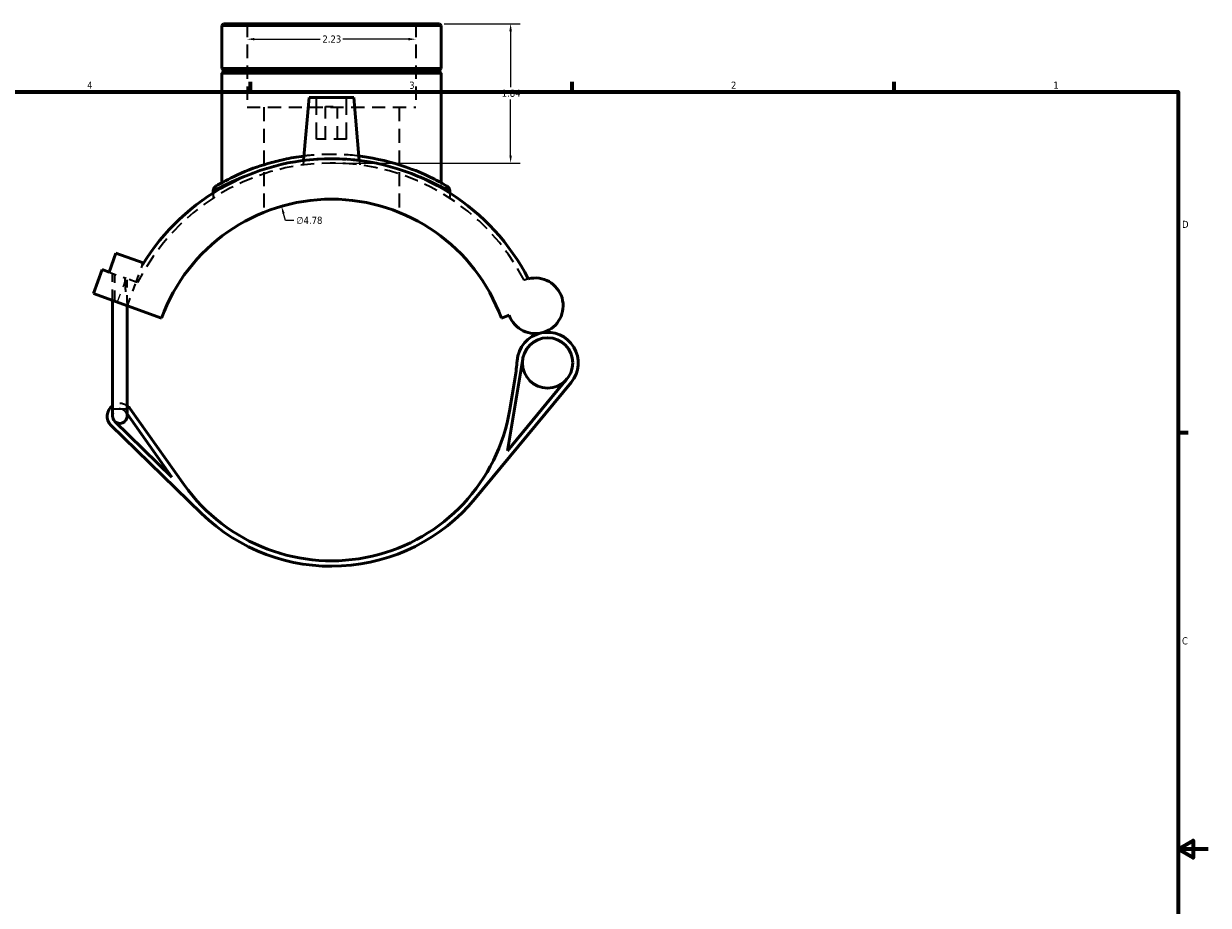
# Model space of a CAD drawing. Header units: inches. Extents: x -0.9 to 57, y -1.4 to 46.3.
# Tile 4 of 7: x 18.3 to 33.9, y 10.3 to 21.9. Entities that reach past the tile are written whole.
import ezdxf

# ---------------------------------------------------------------- set-up
doc = ezdxf.new("R2010")
doc.units = ezdxf.units.IN
doc.header["$MEASUREMENT"] = 0
doc.linetypes.add('DASHED', pattern=[0.2067, 0.1654, -0.0413])
for name, color, linetype, lineweight in [('Border (ANSI)', 7, 'Continuous', 70), ('Dimension (ANSI)', 7, 'Continuous', 25), ('Hidden (ANSI)', 7, 'DASHED', 35), ('Hidden Narrow (ANSI)', 7, 'DASHED', 25), ('Visible (ANSI)', 7, 'Continuous', 50), ('Visible Narrow (ANSI)', 7, 'Continuous', 35)]:
    doc.layers.add(name, color=color, linetype=linetype, lineweight=lineweight)
doc.styles.add('Note Text (ANSI)', font='tahoma.ttf')
doc.dimstyles.new('Default (ANSI)', dxfattribs={"dimtxt": 0.094488, "dimasz": 0.098425, "dimexe": 0.125, "dimexo": 0.0625, "dimgap": 0.031496, "dimtad": 0, "dimtih": 1, "dimtoh": 1, "dimrnd": 1e-08, "dimzin": 4, "dimdsep": 46, "dimtxsty": 'Note Text (ANSI)', "dimcen": 0.09, "dimdle": 0.393701, "dimclrd": 256, "dimclre": 256, "dimclrt": 5, "dimadec": 0, "dimazin": 1, "dimtfac": 1, "dimtofl": 0, "dimtmove": 0, "dimatfit": 3, "dimfxl": 1, "dimtolj": 1, "dimtzin": 4, "dimlwd": -1, "dimlwe": -1, "dimarcsym": 0})

# ---------------------------------------------------------------- blocks, each defined once
blk = doc.blocks.new('Borders Default Border')
at = {"layer": 'Border (ANSI)'}
for p, q in [((21.25, 21), (21.25, 21.134)), ((25.5, 21), (25.5, 21.134)), ((29.75, 21), (29.75, 21.134)), ((33.5, 16.5), (33.634, 16.5))]:
    blk.add_line(p, q, dxfattribs=at)
at = {"layer": 'Border (ANSI)', "flags": 128}
for points in [[(0.5, 1), (0.5, 21), (33.5, 21), (33.5, 1), (0.5, 1)], [(33.9, 11), (33.5, 11), (33.7, 11.115), (33.7, 10.885), (33.5, 11)]]:
    blk.add_lwpolyline(points, dxfattribs=at)
at = {"layer": 'Border (ANSI)', "color": 5, "true_color": 0x0000ff, "char_height": 0.0945, "attachment_point": 7, "style": 'Note Text (ANSI)'}
for s, insert in [('4', (19.092, 21.04)), ('3', (23.346, 21.038)), ('2', (27.596, 21.04)), ('1', (31.854, 21.04)), ('D', (33.553, 19.203)), ('C', (33.552, 13.701))]:
    blk.add_mtext(s, dxfattribs=dict(at, insert=insert))
blk = doc.blocks.new('*D6')
at = {"layer": 'Defpoints', "color": 0, "transparency": 16777216}
for p in [(21.659, 19.489), (22.979, 14.9)]:
    blk.add_point(p, dxfattribs=at)
at = {"layer": 'Dimension (ANSI)', "transparency": 16777216}
for p, q in [((21.714, 19.3), (21.687, 19.395)), ((21.823, 19.3), (21.714, 19.3))]:
    blk.add_line(p, q, dxfattribs=at)
blk.add_solid([(21.702, 19.399), (21.671, 19.39), (21.659, 19.489)], dxfattribs=at)
at = {"layer": 'Dimension (ANSI)', "color": 5, "transparency": 16777216, "insert": (21.854, 19.351), "char_height": 0.0945, "attachment_point": 1, "style": 'Note Text (ANSI)'}
blk.add_mtext('\\A1;∅4.78', dxfattribs=at)
blk = doc.blocks.new('*D7')
at = {"layer": 'Defpoints', "color": 0, "transparency": 16777216}
for p in [(21.204, 21.695), (23.434, 21.695), (23.434, 21.695)]:
    blk.add_point(p, dxfattribs=at)
at = {"layer": 'Dimension (ANSI)', "transparency": 16777216}
for p, q in [((21.302, 21.695), (22.169, 21.695)), ((23.336, 21.695), (22.47, 21.695))]:
    blk.add_line(p, q, dxfattribs=at)
for points in [[(21.302, 21.712), (21.302, 21.679), (21.204, 21.695)], [(23.336, 21.712), (23.336, 21.679), (23.434, 21.695)]]:
    blk.add_solid(points, dxfattribs=at)
at = {"layer": 'Dimension (ANSI)', "color": 5, "transparency": 16777216, "insert": (22.2, 21.744), "char_height": 0.0945, "attachment_point": 1, "style": 'Note Text (ANSI)'}
blk.add_mtext('\\A1;2.23', dxfattribs=at)
blk = doc.blocks.new('*D8')
at = {"layer": 'Defpoints', "color": 0, "transparency": 16777216}
for p in [(23.747, 21.9), (22.303, 20.06), (24.685, 20.06)]:
    blk.add_point(p, dxfattribs=at)
at = {"layer": 'Dimension (ANSI)', "transparency": 16777216}
for p, q in [((23.809, 21.9), (24.81, 21.9)), ((24.685, 21.801), (24.685, 21.061)), ((24.685, 20.158), (24.685, 20.899)), ((22.365, 20.06), (24.81, 20.06))]:
    blk.add_line(p, q, dxfattribs=at)
for points in [[(24.669, 21.801), (24.702, 21.801), (24.685, 21.9)], [(24.669, 20.158), (24.702, 20.158), (24.685, 20.06)]]:
    blk.add_solid(points, dxfattribs=at)
at = {"layer": 'Dimension (ANSI)', "color": 5, "transparency": 16777216, "insert": (24.568, 21.029), "char_height": 0.0945, "attachment_point": 1, "style": 'Note Text (ANSI)'}
blk.add_mtext('\\A1;1.84', dxfattribs=at)

msp = doc.modelspace()

# ---------------------------------------------------------------- linework, layer by layer
at = {"layer": 'Hidden (ANSI)', "ltscale": 1.068215}
for p, q in [((21.2038, 21.8999), (21.2038, 20.7959)), ((23.4344, 21.8999), (23.4344, 20.7959))]:
    msp.add_line(p, q, dxfattribs=at)
at = {"layer": 'Hidden (ANSI)', "ltscale": 1.333288}
for p, q in [((22.1222, 20.3748), (22.1222, 20.926)), ((22.516, 20.3748), (22.516, 20.926))]:
    msp.add_line(p, q, dxfattribs=at)
at = {"layer": 'Hidden (ANSI)', "ltscale": 1.059428}
msp.add_line((21.2038, 20.7959), (23.4344, 20.7959), dxfattribs=at)
at = {"layer": 'Hidden (ANSI)', "ltscale": 1.117978}
for p, q in [((21.4269, 20.7959), (21.4269, 19.4094)), ((23.2113, 20.7959), (23.2113, 19.4094))]:
    msp.add_line(p, q, dxfattribs=at)
at = {"layer": 'Hidden (ANSI)', "ltscale": 0.471064}
msp.add_line((22.2404, 20.8079), (22.3978, 20.8079), dxfattribs=at)
at = {"layer": 'Hidden (ANSI)', "ltscale": 1.047583}
for p, q in [((22.2404, 20.3748), (22.2404, 20.8079)), ((22.3978, 20.3748), (22.3978, 20.8079))]:
    msp.add_line(p, q, dxfattribs=at)
at = {"layer": 'Hidden (ANSI)', "ltscale": 0.997297}
msp.add_line((22.516, 20.3748), (22.1222, 20.3748), dxfattribs=at)
at = {"layer": 'Hidden (ANSI)', "ltscale": 0.111642}
for p, q in [((21.951, 20.0939), (21.9459, 20.0355)), ((22.6872, 20.0939), (22.6923, 20.0355))]:
    msp.add_line(p, q, dxfattribs=at)
at = {"layer": 'Hidden (ANSI)', "ltscale": 0.129543}
for p, q in [((20.7577, 19.6652), (20.7577, 19.5971)), ((23.8805, 19.6652), (23.8805, 19.5971))]:
    msp.add_line(p, q, dxfattribs=at)
at = {"layer": 'Hidden (ANSI)', "ltscale": 0.454703}
msp.add_line((19.3819, 18.6193), (19.6063, 18.5377), dxfattribs=at)
at = {"layer": 'Hidden (ANSI)', "ltscale": 0.460147}
msp.add_line((19.7409, 18.4887), (19.8235, 18.7157), dxfattribs=at)
at = {"layer": 'Hidden (ANSI)', "ltscale": 0.860536}
for p, q in [((19.4281, 18.2468), (19.4281, 18.6025)), ((19.4565, 18.2364), (19.4565, 18.5922))]:
    msp.add_line(p, q, dxfattribs=at)
at = {"layer": 'Hidden (ANSI)', "ltscale": 0.091566}
msp.add_line((19.5908, 18.5433), (19.5908, 18.4952), dxfattribs=at)
at = {"layer": 'Hidden (ANSI)', "ltscale": 0.428541}
msp.add_line((19.7409, 18.4887), (19.6063, 18.5377), dxfattribs=at)
at = {"layer": 'Hidden (ANSI)', "ltscale": 0.602101}
msp.add_line((19.6191, 18.2168), (19.6191, 18.533), dxfattribs=at)
at = {"layer": 'Hidden (ANSI)', "ltscale": 0.636624}
msp.add_line((19.6265, 18.1745), (19.7409, 18.4887), dxfattribs=at)
at = {"layer": 'Hidden (ANSI)', "ltscale": 0.037169}
msp.add_line((19.7593, 18.482), (19.7409, 18.4887), dxfattribs=at)
at = {"layer": 'Hidden (ANSI)', "ltscale": 0.057988}
msp.add_line((19.6015, 16.7723), (19.6191, 16.7475), dxfattribs=at)
at = {"layer": 'Hidden (ANSI)', "ltscale": 1.088313}
msp.add_arc((22.3191, 17.1945), 2.8654, 27.35065, 153.30023, dxfattribs=at)
at = {"layer": 'Hidden (ANSI)', "ltscale": 0.11027}
msp.add_arc((25.0117, 18.1745), 0.3674, 104.63746, 113.67533, dxfattribs=at)
at = {"layer": 'Hidden (ANSI)', "ltscale": 0.387184}
msp.add_arc((19.5236, 16.717), 0.1671, 55.1501, 124.8499, dxfattribs=at)
at = {"layer": 'Hidden (ANSI)', "ltscale": 0.458969}
msp.add_arc((19.5236, 16.717), 0.0955, 35.41692, 180, dxfattribs=at)
at = {"layer": 'Hidden (ANSI)', "ltscale": 0.112353}
msp.add_arc((19.5236, 16.717), 0.0955, 0, 35.41692, dxfattribs=at)
at = {"layer": 'Hidden (ANSI)', "ltscale": 1.184177}
msp.add_open_spline([(22.6821, 20.1523), (22.53, 20.1709), (22.3709, 20.1782), (22.1267, 20.1696), (22.0404, 20.1625), (21.9562, 20.1522)], degree=3, knots=[17.4179883, 17.4179883, 17.4179883, 17.4179883, 18.5992689, 18.5992689, 19.2534265, 19.2534265, 19.2534265, 19.2534265], dxfattribs=at)
at = {"layer": 'Hidden (ANSI)', "ltscale": 0.81453}
msp.add_open_spline([(19.5908, 18.4952), (19.5908, 18.4658), (19.5919, 18.435), (19.5979, 18.3737), (19.6029, 18.3432), (19.6131, 18.2848), (19.6178, 18.2567), (19.6196, 18.2121), (19.6188, 18.195), (19.6167, 18.1781)], degree=3, knots=[1.09008186, 1.09008186, 1.09008186, 1.09008186, 1.31416727, 1.31416727, 1.53825269, 1.53825269, 1.76233811, 1.76233811, 1.90657429, 1.90657429, 1.90657429, 1.90657429], dxfattribs=at)
at = {"layer": 'Hidden Narrow (ANSI)', "ltscale": 0.572951}
msp.add_line((19.4976, 18.2392), (19.6005, 18.522), dxfattribs=at)
at = {"layer": 'Hidden Narrow (ANSI)', "ltscale": 1.08117}
msp.add_open_spline([(21.5015, 20.0005), (21.5584, 20.0157), (21.6178, 20.0298), (21.8452, 20.0766), (22.0267, 20.0995), (22.3798, 20.1115), (22.5505, 20.1034), (22.8633, 20.0643), (23.0063, 20.0351), (23.1366, 20.0004)], degree=3, knots=[-20.4634581, -20.4634581, -20.4634581, -20.4634581, -19.9593289, -19.9593289, -18.5992689, -18.5992689, -17.3600736, -17.3600736, -16.2079754, -16.2079754, -16.2079754, -16.2079754], dxfattribs=at)
at = {"layer": 'Visible (ANSI)'}
for p, q in [((20.8915, 21.8999), (20.8692, 21.8776)), ((23.769, 21.8776), (20.8692, 21.8776)), ((20.8692, 21.8776), (20.8692, 21.3062)), ((20.8915, 21.8999), (23.7467, 21.8999)), ((23.7467, 21.8999), (23.769, 21.8776)), ((23.769, 21.8776), (23.769, 21.3062)), ((20.8692, 21.3062), (23.769, 21.3062)), ((20.8889, 21.2865), (20.8692, 21.3062)), ((20.8889, 21.2865), (23.7493, 21.2865)), ((20.8889, 21.2865), (20.8889, 21.2669)), ((23.7493, 21.2865), (23.769, 21.3062)), ((23.7493, 21.2865), (23.7493, 21.2669)), ((20.8889, 21.2669), (20.8692, 21.2472)), ((23.769, 21.2472), (20.8692, 21.2472)), ((20.8692, 21.2472), (20.8692, 19.798)), ((23.7493, 21.2669), (20.8889, 21.2669)), ((23.7493, 21.2669), (23.769, 21.2472)), ((23.769, 21.2472), (23.769, 19.798)), ((22.0238, 20.926), (21.951, 20.0939)), ((22.6144, 20.926), (22.0238, 20.926)), ((22.6144, 20.926), (22.6872, 20.0939)), ((20.7577, 19.695), (20.7577, 19.6652)), ((23.8805, 19.695), (23.8805, 19.6652)), ((19.3819, 18.6193), (19.4733, 18.8706)), ((19.4733, 18.8706), (19.8323, 18.74)), ((19.1778, 18.3379), (19.2921, 18.652)), ((19.2921, 18.652), (19.3819, 18.6193)), ((19.8323, 18.74), (19.8235, 18.7157)), ((20.0753, 18.0112), (19.1778, 18.3379)), ((19.4281, 16.8149), (19.4281, 18.2468)), ((19.6191, 16.8149), (19.6191, 18.1772)), ((24.5629, 18.0112), (24.6665, 18.0489)), ((24.6462, 16.2613), (24.8457, 17.4743)), ((24.745, 17.2313), (24.6752, 16.807)), ((24.2139, 15.6266), (25.485, 17.1627)), ((25.4298, 17.2084), (24.6462, 16.2613)), ((19.4281, 16.8149), (19.4281, 16.717)), ((19.6191, 16.717), (19.6191, 16.8149)), ((19.6191, 16.7475), (20.2127, 15.9127)), ((20.3732, 15.8107), (19.6598, 16.8138)), ((19.407, 16.5972), (20.6034, 15.4324)), ((20.2127, 15.9127), (19.457, 16.6485))]:
    msp.add_line(p, q, dxfattribs=at)
msp.add_circle((25.1737, 17.4203), 0.3325, dxfattribs=at)
for centre, radius, start, end in [((22.3191, 17.1945), 2.9227, 27.18891, 148.63512), ((20.8246, 19.695), 0.0669, 120.86555, 180), ((23.8136, 19.695), 0.0669, 0, 59.13445), ((22.3191, 17.1945), 2.3878, 20, 160), ((25.0117, 18.1745), 0.3674, 200, 104.63746), ((25.1737, 17.4203), 0.4041, 102.12597, 175.92272), ((25.1737, 17.4203), 0.4041, 320.39278, 102.12597), ((22.3889, 17.6188), 2.3878, 350.65986, 355.92272), ((19.5236, 16.717), 0.1671, 124.8499, 225.76523), ((19.5236, 16.717), 0.1671, 35.41692, 55.1501), ((22.3191, 17.1945), 2.3878, 215.41692, 350.65986), ((19.5236, 16.717), 0.0955, 180, 225.76523), ((19.5236, 16.717), 0.0955, 225.76523, 0), ((22.3191, 17.1945), 2.4594, 225.76523, 320.39278)]:
    msp.add_arc(centre, radius, start, end, dxfattribs=at)
for points, knots in [([(21.9562, 20.1522), (21.8654, 20.1411), (21.777, 20.126), (21.543, 20.0757), (21.406, 20.034), (21.132, 19.9328), (21.0068, 19.8718), (20.8617, 19.7947), (20.8213, 19.7708), (20.7944, 19.7549), (20.7903, 19.7525), (20.7903, 19.7525)], [19.2534265, 19.2534265, 19.2534265, 19.2534265, 19.9593289, 19.9593289, 21.2126376, 21.2126376, 22.8445132, 22.8445132, 23.9642236, 23.9642236, 24.4476224, 24.4476224, 24.4476224, 24.4476224]), ([(23.8479, 19.7525), (23.8479, 19.7525), (23.8316, 19.7624), (23.762, 19.8023), (23.7019, 19.8357), (23.5351, 19.9169), (23.4231, 19.9659), (23.1235, 20.0694), (22.9222, 20.1211), (22.697, 20.1505), (22.6895, 20.1514), (22.6821, 20.1523)], [12.2238103, 12.2238103, 12.2238103, 12.2238103, 13.1852228, 13.1852228, 14.3462035, 14.3462035, 15.6599209, 15.6599209, 17.3600736, 17.3600736, 17.4179883, 17.4179883, 17.4179883, 17.4179883])]:
    msp.add_open_spline(points, degree=3, knots=knots, dxfattribs=at)
at = {"layer": 'Visible Narrow (ANSI)'}
msp.add_line((19.4293, 16.8149), (19.618, 16.8149), dxfattribs=at)
msp.add_arc((23.8136, 19.695), 0.0669, 2.95672, 56.17772, dxfattribs=at)
for points, knots in [([(20.7577, 19.695), (20.7577, 19.695), (20.7619, 19.6974), (20.7894, 19.713), (20.8307, 19.7363), (20.9789, 19.8117), (21.1067, 19.8713), (21.3377, 19.953), (21.4169, 19.9779), (21.5015, 20.0005)], [-24.4476224, -24.4476224, -24.4476224, -24.4476224, -23.9642236, -23.9642236, -22.8445132, -22.8445132, -21.2126376, -21.2126376, -20.4634581, -20.4634581, -20.4634581, -20.4634581]), ([(23.1366, 20.0004), (23.1986, 19.9839), (23.2576, 19.9662), (23.4467, 19.9036), (23.561, 19.8558), (23.7314, 19.7763), (23.7927, 19.7437), (23.8638, 19.7047), (23.8805, 19.695), (23.8805, 19.695)], [-16.2079754, -16.2079754, -16.2079754, -16.2079754, -15.6599209, -15.6599209, -14.3462035, -14.3462035, -13.1852228, -13.1852228, -12.2238103, -12.2238103, -12.2238103, -12.2238103])]:
    msp.add_open_spline(points, degree=3, knots=knots, dxfattribs=at)

# ---------------------------------------------------------------- block references
msp.add_blockref('Borders Default Border', (0, 0))

# ---------------------------------------------------------------- dimensions: what is measured, and where the dimension line sits
at = {"layer": 'Dimension (ANSI)'}
for base, p1, p2, angle, override, picture, middle in [((24.6855, 20.0598), (23.7467, 21.8999), (22.3028, 20.0598), 90, {"dimgap": 0.031496, "dimdec": 2, "dimtol": 0, "dimlim": 0, "dimtp": 0, "dimtm": 0, "dimtdec": 2, "dimatfit": 1}, '*D8', (24.6855, 20.9798)), ((23.4344, 21.6953), (21.2038, 21.6953), (23.4344, 21.6953), 180, {"dimgap": 0.031496, "dimtih": 0, "dimtoh": 0, "dimdec": 2, "dimse1": 1, "dimse2": 1, "dimtol": 0, "dimlim": 0, "dimtp": 0, "dimtm": 0, "dimtdec": 2, "dimatfit": 1}, '*D7', (22.3191, 21.6953))]:
    dim = msp.add_linear_dim(base=base, p1=p1, p2=p2, angle=angle, dimstyle='Default (ANSI)', override=override, dxfattribs=at)
    dim.commit()
    dim.dimension.update_dxf_attribs({"geometry": picture, "text_midpoint": middle, "dimtype": 160})
dim = msp.add_diameter_dim_2p(p1=(22.9788, 14.8997), p2=(21.6594, 19.4894), dimstyle='Default (ANSI)', override={"dimgap": 0.031496, "dimdec": 2, "dimlfac": 1, "dimtol": 0, "dimlim": 0, "dimtp": 0, "dimtm": 0, "dimtdec": 2}, dxfattribs=at)
dim.commit()
dim.dimension.update_dxf_attribs({"geometry": '*D6', "text_midpoint": (22.0267, 19.3002), "dimtype": 163})

doc.saveas('drawing.dxf')
